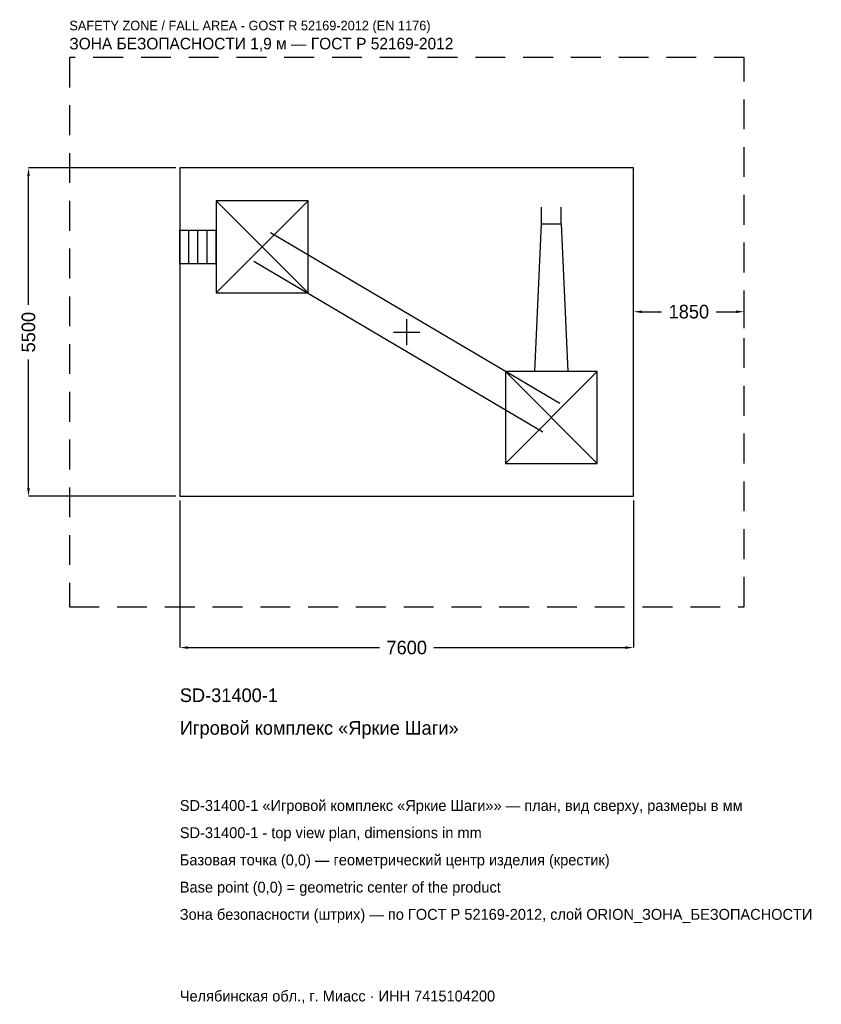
# Model space of a CAD drawing. Header units: metres. Extents: x -6482 to 6943, y -11259 to 5234.
import ezdxf

# ---------------------------------------------------------------- set-up
doc = ezdxf.new("R2010")
doc.units = ezdxf.units.M
doc.linetypes.add('DASHED', pattern=[800, 500, -300])
for name, color, linetype in [('ORION_ДАННЫЕ', 3, 'Continuous'), ('ORION_ЗОНА_БЕЗОПАСНОСТИ', 1, 'Continuous'), ('ORION_КОНТУР', 7, 'Continuous'), ('ORION_РАЗМЕРЫ', 8, 'Continuous')]:
    doc.layers.add(name, color=color, linetype=linetype)
doc.dimstyles.new('ORION', dxfattribs={"dimtxt": 228, "dimasz": 136.8, "dimexe": 1.25, "dimexo": 68.4, "dimtad": 1, "dimdec": 0, "dimcen": 2.5, "dimazin": 3, "dimtfac": 1, "dimtmove": 0, "dimatfit": 3, "dimarcsym": 0})

# ---------------------------------------------------------------- blocks, each defined once
blk = doc.blocks.new('_CLOSEDFILLED')
at = {"color": 0, "linetype": 'BYBLOCK'}
blk.add_solid([(-1, 0.16), (0, 0), (-1, -0.16)], dxfattribs=at)
blk = doc.blocks.new('*D1')
for p, q in [((-3800, -2818.4), (-3800, -5284)), ((3800, -2818.4), (3800, -5284)), ((-3663.2, -5284), (-456, -5284)), ((456, -5284), (3663.2, -5284))]:
    blk.add_line(p, q)
at = {"layer": 'Defpoints'}
for p in [(-3800, -2750), (3800, -2750), (-3800, -5284)]:
    blk.add_point(p, dxfattribs=at)
at = {"layer": 'ORION_РАЗМЕРЫ', "xscale": 136.79999999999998, "yscale": 136.79999999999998, "rotation": 180}
blk.add_blockref('_CLOSEDFILLED', (-3800, -5284), dxfattribs=at)
at = {"layer": 'ORION_РАЗМЕРЫ', "xscale": 136.79999999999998, "yscale": 136.79999999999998}
blk.add_blockref('_CLOSEDFILLED', (3800, -5284), dxfattribs=at)
at = {"layer": 'ORION_РАЗМЕРЫ', "insert": (0, -5284), "char_height": 228, "attachment_point": 5}
blk.add_mtext('7600', dxfattribs=at)
blk = doc.blocks.new('*D2')
for p, q in [((-3868.4, 2750), (-6334, 2750)), ((-6334, 456), (-6334, 2613.2)), ((-6334, -2613.2), (-6334, -456)), ((-3868.4, -2750), (-6334, -2750))]:
    blk.add_line(p, q)
at = {"layer": 'Defpoints'}
for p in [(-3800, 2750), (-6334, -2750), (-3800, -2750)]:
    blk.add_point(p, dxfattribs=at)
at = {"layer": 'ORION_РАЗМЕРЫ', "xscale": 136.79999999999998, "yscale": 136.79999999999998}
for p, rotation in [((-6334, 2750), 90), ((-6334, -2750), 270)]:
    blk.add_blockref('_CLOSEDFILLED', p, dxfattribs=dict(at, rotation=rotation))
at = {"layer": 'ORION_РАЗМЕРЫ', "insert": (-6334, 0), "char_height": 228, "attachment_point": 5, "rotation": 90}
blk.add_mtext('5500', dxfattribs=at)
blk = doc.blocks.new('*D3')
for p, q in [((3800, 68.4), (3800, 342)), ((3936.8, 342), (4269, 342)), ((5181, 342), (5513.2, 342)), ((5650, 68.4), (5650, 342))]:
    blk.add_line(p, q)
at = {"layer": 'Defpoints'}
for p in [(3800, 342), (3800, 0), (5650, 0)]:
    blk.add_point(p, dxfattribs=at)
at = {"layer": 'ORION_РАЗМЕРЫ', "xscale": 136.79999999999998, "yscale": 136.79999999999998, "rotation": 180}
blk.add_blockref('_CLOSEDFILLED', (3800, 342), dxfattribs=at)
at = {"layer": 'ORION_РАЗМЕРЫ', "xscale": 136.79999999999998, "yscale": 136.79999999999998}
blk.add_blockref('_CLOSEDFILLED', (5650, 342), dxfattribs=at)
at = {"layer": 'ORION_РАЗМЕРЫ', "insert": (4725, 342), "char_height": 228, "attachment_point": 5}
blk.add_mtext('1850', dxfattribs=at)
blk = doc.blocks.new('ОРИОН SD-31400-1 Игровой комплекс Яркие Шаги')
at = {"layer": 'ORION_ЗОНА_БЕЗОПАСНОСТИ', "linetype": 'DASHED'}
blk.add_lwpolyline([(-5650, -4600), (5650, -4600), (5650, 4600), (-5650, 4600)], close=True, dxfattribs=at)
at = {"layer": 'ORION_КОНТУР'}
for p, q in [((-3192, 660), (-1652, 2200)), ((-3192, 2200), (-1652, 660)), ((2255.7, 1815), (2255.7, 2092.2)), ((2588.3, 1815), (2588.3, 2092.2)), ((-3800, 1707.2), (-3192, 1707.2)), ((-3800, 1152.8), (-3800, 1707.2)), ((-3648, 1152.8), (-3648, 1707.2)), ((-3496, 1152.8), (-3496, 1707.2)), ((-3344, 1152.8), (-3344, 1707.2)), ((-3192, 1152.8), (-3192, 1707.2)), ((-2281.1, 1668.7), (2562.9, -1191.3)), ((-2562.9, 1191.3), (2281.1, -1668.7)), ((-3800, 1152.8), (-3192, 1152.8)), ((1652, -2200), (3192, -660)), ((1652, -660), (3192, -2200))]:
    blk.add_line(p, q, dxfattribs=at)
for points in [[(-3800, -2750), (3800, -2750), (3800, 2750), (-3800, 2750)], [(-3192, 660), (-1652, 660), (-1652, 2200), (-3192, 2200)], [(1652, -2200), (3192, -2200), (3192, -660), (1652, -660)]]:
    blk.add_lwpolyline(points, close=True, dxfattribs=at)
blk.add_lwpolyline([(2144.8, -660), (2255.7, 1815), (2588.3, 1815), (2699.2, -660)], dxfattribs=at)
at = {"layer": 'ORION_РАЗМЕРЫ'}
for p, q in [((0, -220), (0, 220)), ((-220, 0), (220, 0))]:
    blk.add_line(p, q, dxfattribs=at)
at = {"layer": 'ORION_ДАННЫЕ'}
for tag, p in [('АРТИКУЛ', (-3800, -6196)), ('НАИМЕНОВАНИЕ', (-3800, -6743.2))]:
    blk.add_attdef(tag, p, '', height=228, dxfattribs=at)
at = {"layer": 'ORION_ДАННЫЕ', "flags": 1}
for tag, p in [('ПРОИЗВОДИТЕЛЬ', (-3800, -7290.4)), ('ТЕЛЕФОН', (-3800, -7837.6)), ('САЙТ', (-3800, -8932)), ('АДРЕС', (-3800, -9479.2)), ('РЕКВИЗИТЫ', (-3800, -10026.4)), ('ГАБАРИТЫ', (-3800, -10573.6)), ('ЗОНА_БЕЗОПАСНОСТИ', (-3800, -11120.8))]:
    blk.add_attdef(tag, p, '', height=228, dxfattribs=at)
at = {"layer": 'ORION_ЗОНА_БЕЗОПАСНОСТИ', "color": 1}
for s, height, p in [('SAFETY ZONE / FALL AREA - GOST R 52169-2012 (EN 1176)', 159.6, (-5650, 5056)), ('ЗОНА БЕЗОПАСНОСТИ 1,9 м — ГОСТ Р 52169-2012', 193.8, (-5650, 4736.8))]:
    blk.add_text(s, height=height, dxfattribs=at).set_placement(p)
at = {"layer": 'ORION_РАЗМЕРЫ'}
dim = blk.add_linear_dim(base=(-6334, -2750), p1=(-3800, -2750), p2=(-3800, 2750), angle=90, dimstyle='ORION', dxfattribs=at)
dim.commit()
dim.dimension.update_dxf_attribs({"geometry": '*D2', "text_midpoint": (-6334, 0)})
for base, p1, p2, picture, middle in [((3800, 342), (3800, 0), (5650, 0), '*D3', (4725, 342)), ((-3800, -5284), (-3800, -2750), (3800, -2750), '*D1', (0, -5284))]:
    dim = blk.add_linear_dim(base=base, p1=p1, p2=p2, dimstyle='ORION', dxfattribs=at)
    dim.commit()
    dim.dimension.update_dxf_attribs({"geometry": picture, "text_midpoint": middle})

msp = doc.modelspace()

# ---------------------------------------------------------------- block references
msp.add_blockref('ОРИОН SD-31400-1 Игровой комплекс Яркие Шаги', (0, 0)).add_auto_attribs({'АРТИКУЛ': 'SD-31400-1', 'НАИМЕНОВАНИЕ': 'Игровой комплекс «Яркие Шаги»'})

# ---------------------------------------------------------------- texts
at = {"layer": 'ORION_ДАННЫЕ', "color": 3}
for s, p in [('SD-31400-1 «Игровой комплекс «Яркие Шаги»» — план, вид сверху, размеры в мм', (-3800, -8020)), ('SD-31400-1 - top view plan, dimensions in mm', (-3800, -8476)), ('Челябинская обл., г. Миасс · ИНН 7415104200', (-3800, -11212))]:
    msp.add_text(s, height=182.4, dxfattribs=at).set_placement(p)
at = {"layer": 'ORION_ДАННЫЕ', "color": 7}
for s, p in [('Базовая точка (0,0) — геометрический центр изделия (крестик)', (-3800, -8932)), ('Base point (0,0) = geometric center of the product', (-3800, -9388))]:
    msp.add_text(s, height=182.4, dxfattribs=at).set_placement(p)
at = {"layer": 'ORION_ДАННЫЕ', "color": 1}
msp.add_text('Зона безопасности (штрих) — по ГОСТ Р 52169-2012, слой ORION_ЗОНА_БЕЗОПАСНОСТИ', height=182.4, dxfattribs=at).set_placement((-3800, -9844))

doc.saveas('drawing.dxf')
